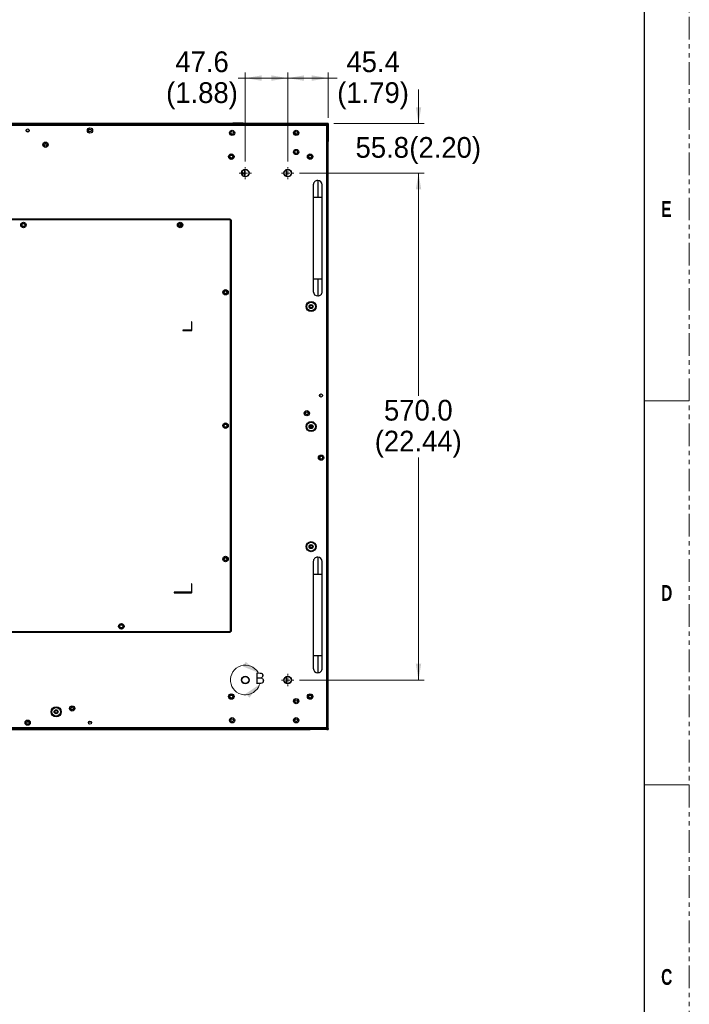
# Model space of a CAD drawing. Header units: millimetres. Extents: x 0 to 1118, y 0 to 864.
# Tile 62 of 65: x 930 to 1118, y 262 to 539. Entities that reach past the tile are written whole.
import ezdxf

# ---------------------------------------------------------------- set-up
doc = ezdxf.new("R2010")
doc.units = ezdxf.units.MM
doc.linetypes.add('PHANTOM', pattern=[12.7, 6.35, -1.27, 1.27, -1.27, 1.27, -1.27])
doc.styles.add('SLDTEXTSTYLE0', font='ARIAL.TTF', dxfattribs={"width": 0.948})
doc.styles.add('SLDTEXTSTYLE1', font='GOTHICB.TTF', dxfattribs={"width": 0.7304})
doc.dimstyles.new('SLDDIMSTYLE1', dxfattribs={"dimtxt": 5.650301, "dimasz": 4.572, "dimexe": 0, "dimexo": 0.0625, "dimgap": 1.412575, "dimtad": 0, "dimtih": 1, "dimtoh": 1, "dimdec": 1, "dimlfac": 4, "dimrnd": 1e-09, "dimzin": 12, "dimdsep": 46, "dimtxsty": 'SLDTEXTSTYLE0', "dimsah": 1, "dimcen": 0.09, "dimadec": 0, "dimazin": 3, "dimtfac": 1, "dimtofl": 0, "dimtmove": 0, "dimatfit": 3, "dimfxl": 1, "dimfrac": 2, "dimtolj": 1, "dimtzin": 12, "dimarcsym": 0})
doc.dimstyles.new('SLDDIMSTYLE3', dxfattribs={"dimtxt": 5.650301, "dimasz": 4.572, "dimexe": 0, "dimexo": 0.0625, "dimgap": 1.412575, "dimtad": 0, "dimtih": 1, "dimtoh": 1, "dimdec": 1, "dimlfac": 4, "dimrnd": 1e-09, "dimzin": 4, "dimdsep": 46, "dimtxsty": 'SLDTEXTSTYLE0', "dimsah": 1, "dimcen": 0.09, "dimadec": 0, "dimazin": 1, "dimtfac": 1, "dimtofl": 0, "dimtmove": 0, "dimatfit": 3, "dimfxl": 1, "dimfrac": 2, "dimtolj": 1, "dimtzin": 12, "dimarcsym": 0})
doc.dimstyles.new('SLDDIMSTYLE4', dxfattribs={"dimtxt": 5.650301, "dimasz": 4.572, "dimexe": 0, "dimexo": 0.0625, "dimgap": 1.412575, "dimtad": 0, "dimtih": 1, "dimtoh": 1, "dimdec": 1, "dimlfac": 4, "dimrnd": 1e-09, "dimzin": 12, "dimdsep": 46, "dimtxsty": 'SLDTEXTSTYLE0', "dimsah": 1, "dimcen": 0.09, "dimadec": 0, "dimazin": 3, "dimtfac": 1, "dimtmove": 0, "dimatfit": 0, "dimfxl": 1, "dimfrac": 2, "dimtolj": 1, "dimtzin": 12, "dimarcsym": 0})

# ---------------------------------------------------------------- blocks, each defined once
blk = doc.blocks.new('_D_11')
at = {"color": 7, "linetype": 'Continuous', "lineweight": 0}
for p, q in [((992.91, 499.15), (992.91, 524.17)), ((1004.81, 499.15), (1004.81, 524.17)), ((992.91, 522.57), (990.94, 522.57)), ((1004.81, 522.57), (992.91, 522.57))]:
    blk.add_line(p, q, dxfattribs=at)
for points in [[(992.91, 522.57), (997.48, 521.81), (997.48, 523.34)], [(1004.81, 522.57), (1000.24, 523.34), (1000.24, 521.81)]]:
    blk.add_solid(points, dxfattribs=at)
at = {"color": 7, "linetype": 'Continuous', "lineweight": 0, "char_height": 5.821, "attachment_point": 1, "style": 'SLDTEXTSTYLE0'}
for s, insert in [('47.6', (973.26, 530.08)), ('(1.88)', (970.67, 521.4))]:
    blk.add_mtext(s, dxfattribs=dict(at, insert=insert))
blk = doc.blocks.new('_D_12')
at = {"color": 7, "linetype": 'Continuous', "lineweight": 0}
for p, q in [((1004.81, 499.15), (1004.81, 524.17)), ((1016.15, 511.39), (1016.15, 524.17)), ((1004.81, 522.57), (1016.15, 522.57)), ((1016.15, 522.57), (1018.72, 522.57))]:
    blk.add_line(p, q, dxfattribs=at)
for points in [[(1004.81, 522.57), (1009.38, 521.81), (1009.38, 523.34)], [(1016.15, 522.57), (1011.58, 523.34), (1011.58, 521.81)]]:
    blk.add_solid(points, dxfattribs=at)
at = {"color": 7, "linetype": 'Continuous', "lineweight": 0, "char_height": 5.821, "attachment_point": 1, "style": 'SLDTEXTSTYLE0'}
for s, insert in [('45.4', (1021.31, 530.08)), ('(1.79)', (1018.72, 521.4))]:
    blk.add_mtext(s, dxfattribs=dict(at, insert=insert))
blk = doc.blocks.new('_D_13')
at = {"color": 7, "linetype": 'Continuous', "lineweight": 0}
for p, q in [((1041.55, 509.81), (1041.55, 519.34)), ((1017.73, 509.81), (1043.15, 509.81)), ((1008.11, 495.85), (1043.15, 495.85)), ((1041.55, 495.85), (1041.55, 486.33))]:
    blk.add_line(p, q, dxfattribs=at)
for points in [[(1041.55, 509.81), (1042.31, 514.39), (1040.79, 514.39)], [(1041.55, 495.85), (1040.79, 491.28), (1042.31, 491.28)]]:
    blk.add_solid(points, dxfattribs=at)
at = {"color": 7, "linetype": 'Continuous', "lineweight": 0, "char_height": 5.821, "attachment_point": 1, "style": 'SLDTEXTSTYLE0'}
for s, insert in [('(2.20)', (1038.97, 506)), ('55.8', (1023.87, 506))]:
    blk.add_mtext(s, dxfattribs=dict(at, insert=insert))
blk = doc.blocks.new('_D_14')
at = {"color": 7, "linetype": 'Continuous', "lineweight": 0}
for p, q in [((1008.11, 495.85), (1043.15, 495.85)), ((1041.55, 495.85), (1041.55, 433.28)), ((1041.55, 353.35), (1041.55, 415.93)), ((1008.11, 353.35), (1043.15, 353.35))]:
    blk.add_line(p, q, dxfattribs=at)
for points in [[(1041.55, 495.85), (1040.79, 491.28), (1042.31, 491.28)], [(1041.55, 353.35), (1042.31, 357.93), (1040.79, 357.93)]]:
    blk.add_solid(points, dxfattribs=at)
at = {"color": 7, "linetype": 'Continuous', "lineweight": 0, "char_height": 5.821, "attachment_point": 1, "style": 'SLDTEXTSTYLE0'}
for s, insert in [('570.0', (1031.85, 432.11)), ('(22.44)', (1029.26, 423.43))]:
    blk.add_mtext(s, dxfattribs=dict(at, insert=insert))
blk = doc.blocks.new('SW_CENTERMARKSYMBOL_4')
at = {"color": 0, "linetype": 'Continuous', "lineweight": 0}
for p, q in [((-1.27, 0), (-1.6975, 0)), ((0, 0), (-0.635, 0)), ((0, 1.27), (0, 1.6975)), ((0, 0), (0, 0.635)), ((0, 0), (0, -0.635)), ((0, 0), (0.635, 0)), ((1.27, 0), (1.6975, 0)), ((0, -1.27), (0, -1.6975))]:
    blk.add_line(p, q, dxfattribs=at)
blk = doc.blocks.new('SW_CENTERMARKSYMBOL_5')
at = {"color": 0, "linetype": 'Continuous', "lineweight": 0}
for p, q in [((-1.27, 0), (-1.6975, 0)), ((0, 0), (-0.635, 0)), ((0, 1.27), (0, 1.6975)), ((0, 0), (0, 0.635)), ((0, 0), (0, -0.635)), ((0, 0), (0.635, 0)), ((1.27, 0), (1.6975, 0)), ((0, -1.27), (0, -1.6975))]:
    blk.add_line(p, q, dxfattribs=at)
blk = doc.blocks.new('SW_CENTERMARKSYMBOL_6')
at = {"color": 0, "linetype": 'Continuous', "lineweight": 0}
for p, q in [((-1.27, 0), (-1.6975, 0)), ((0, 0), (-0.635, 0)), ((0, 1.27), (0, 1.6975)), ((0, 0), (0, 0.635)), ((0, 0), (0, -0.635)), ((0, 0), (0.635, 0)), ((1.27, 0), (1.6975, 0)), ((0, -1.27), (0, -1.6975))]:
    blk.add_line(p, q, dxfattribs=at)

msp = doc.modelspace()

# ---------------------------------------------------------------- linework, layer by layer
at = {"color": 7, "linetype": 'PHANTOM', "lineweight": 0}
msp.add_line((1117.6, 0), (1117.6, 863.6), dxfattribs=at)
at = {"color": 7, "linetype": 'Continuous', "lineweight": 30}
for p, q in [((1104.9, 838.2), (1104.9, 25.4)), ((713.8778, 509.344), (1015.6828, 509.344)), ((1015.5061, 509.594), (714.0546, 509.594)), ((1011.1313, 509.794), (881.6716, 509.794)), ((1011.1313, 509.759), (881.6728, 509.759)), ((989.3853, 509.8735), (989.3853, 509.8535)), ((992.2603, 509.8735), (989.3853, 509.8735)), ((989.3853, 509.8535), (992.2603, 509.8535)), ((992.2603, 509.8535), (992.2603, 509.8735)), ((1011.1313, 509.814), (1011.1313, 509.774)), ((1015.8151, 509.814), (1011.1313, 509.814)), ((1011.1313, 509.774), (1011.1313, 509.6804)), ((1015.802, 509.774), (1011.1313, 509.774)), ((1011.1475, 509.594), (1011.1313, 509.6804)), ((1015.993, 509.4442), (1015.643, 509.4442)), ((1015.6828, 509.344), (1015.6828, 339.864)), ((1015.9228, 509.6715), (1015.7813, 509.6715)), ((1015.7813, 509.3055), (1015.7813, 509.6555)), ((1015.7813, 509.5965), (1015.7978, 509.5965)), ((1015.7978, 509.4965), (1015.7813, 509.4965)), ((1015.7813, 509.4465), (1015.7978, 509.4465)), ((1016.0491, 509.7115), (1015.7859, 509.7115)), ((1015.7978, 509.5965), (1015.9228, 509.5965)), ((1015.7978, 509.5965), (1015.7978, 509.4965)), ((1015.9228, 509.4965), (1015.7978, 509.4965)), ((1015.7978, 509.4965), (1015.7978, 509.4465)), ((1015.7978, 509.4465), (1015.8728, 509.4465)), ((1016.0478, 509.7765), (1015.803, 509.7765)), ((1015.8151, 509.814), (1015.8151, 509.794)), ((1015.8151, 509.814), (1016.1313, 509.814)), ((1016.1313, 509.794), (1015.8151, 509.794)), ((1015.9228, 509.4965), (1015.8728, 509.4465)), ((1015.9228, 509.6215), (1015.9228, 509.5965)), ((1015.9228, 509.4965), (1015.9228, 509.5965)), ((1016.1116, 509.4649), (1015.993, 509.4442)), ((1016.0478, 509.794), (1016.0478, 509.7765)), ((1016.0491, 509.454), (1016.0491, 509.7115)), ((1016.1116, 509.4649), (1016.1116, 504.7942)), ((1016.1313, 509.814), (1016.1313, 509.794)), ((1016.1516, 509.7938), (1016.1316, 509.7938)), ((1016.1516, 509.4779), (1016.1316, 509.4779)), ((1016.1516, 509.7938), (1016.1516, 509.4779)), ((1016.1516, 509.4779), (1016.1516, 504.7942)), ((931.3827, 507.6615), (932.1779, 507.6615)), ((948.9104, 507.6615), (949.6503, 507.6615)), ((1015.9328, 340.0408), (1015.9328, 509.1673)), ((937.1636, 503.9965), (936.3971, 503.9965)), ((936.8706, 504.2465), (936.6901, 504.2465)), ((1016.018, 504.7942), (1015.9328, 504.8101)), ((1016.018, 504.7942), (1016.1116, 504.7942)), ((1016.0966, 344.4143), (1016.0966, 504.7942)), ((1016.1316, 344.4143), (1016.1316, 504.7942)), ((992.6478, 496.8203), (992.6478, 494.8878)), ((1004.4943, 494.9061), (1004.4943, 496.8019)), ((1013.2578, 493.814), (1013.2578, 489.064)), ((1012.0078, 489.064), (1012.0078, 466.064)), ((1014.5078, 466.064), (1014.5078, 489.064)), ((988.5961, 482.954), (808.2803, 482.954)), ((988.7728, 482.704), (808.2803, 482.704)), ((974.6948, 481.1152), (974.6948, 481.6774)), ((988.7728, 367.019), (988.7728, 482.704)), ((989.0228, 367.1958), (989.0228, 482.5273)), ((974.6948, 481.1152), (974.3625, 480.942)), ((974.8995, 481.0205), (974.6948, 481.1152)), ((1013.2578, 466.064), (1013.2578, 461.314)), ((977.7728, 454.079), (977.7728, 451.829)), ((977.8978, 454.079), (977.7728, 454.079)), ((977.8978, 451.704), (977.8978, 454.079)), ((977.6478, 451.704), (975.3978, 451.704)), ((975.3978, 451.704), (975.3978, 451.579)), ((975.3978, 451.579), (977.7728, 451.579)), ((1013.8491, 433.6369), (1013.8491, 433.0712)), ((1010.9978, 424.5965), (1011.3728, 424.5965)), ((1011.3728, 424.5965), (1011.7478, 424.5965)), ((1013.8491, 416.0964), (1013.8491, 415.6116)), ((1013.2578, 387.894), (1013.2578, 383.144)), ((1012.0078, 383.144), (1012.0078, 360.144)), ((1014.5078, 360.144), (1014.5078, 383.144)), ((977.7728, 380.394), (977.7728, 378.144)), ((977.8978, 380.394), (977.7728, 380.394)), ((977.8978, 378.019), (977.8978, 380.394)), ((977.6478, 378.019), (972.8978, 378.019)), ((972.8978, 378.019), (972.8978, 377.894)), ((972.8978, 377.894), (977.7728, 377.894)), ((808.2803, 367.019), (988.7728, 367.019)), ((808.2803, 366.769), (988.5961, 366.769)), ((1013.2578, 360.144), (1013.2578, 355.394)), ((1004.4943, 352.4061), (1004.4943, 354.3019)), ((943.9034, 345.1965), (944.6573, 345.1965)), ((1015.9328, 344.3983), (1016.018, 344.4143)), ((1016.1116, 344.4143), (1016.018, 344.4143)), ((1016.1116, 339.7436), (1016.1116, 344.4143)), ((1016.1516, 339.7305), (1016.1516, 344.4143)), ((932.1503, 341.5465), (931.4104, 341.5465)), ((949.678, 341.5465), (948.8827, 341.5465)), ((1015.6828, 339.864), (713.8778, 339.864)), ((714.0546, 339.614), (1015.5061, 339.614)), ((1011.1317, 339.414), (887.4466, 339.414)), ((887.4478, 339.449), (1011.1317, 339.449)), ((1011.1479, 339.614), (1011.1317, 339.5276)), ((1011.1317, 339.5276), (1011.1317, 339.434)), ((1015.8024, 339.434), (1011.1317, 339.434)), ((1015.8155, 339.394), (1011.1317, 339.394)), ((1015.643, 339.7643), (1015.993, 339.7643)), ((1015.7817, 339.5526), (1015.7817, 339.9026)), ((1015.8024, 339.434), (1015.7817, 339.5526)), ((1015.7941, 339.4815), (1016.0491, 339.4815)), ((1015.8155, 339.394), (1015.8155, 339.414)), ((1015.993, 339.7643), (1016.1116, 339.7436)), ((1016.0491, 339.4815), (1016.0491, 339.7545)), ((1016.1313, 339.394), (1016.1313, 339.414)), ((1016.1516, 339.7305), (1016.1316, 339.7305)), ((1016.1516, 339.4143), (1016.1316, 339.4143))]:
    msp.add_line(p, q, dxfattribs=at)
at = {"color": 8, "linetype": 'Continuous', "lineweight": 30}
for p, q in [((1015.7813, 509.6215), (1015.9228, 509.6215)), ((1012.0078, 489.064), (1013.2578, 489.064)), ((1013.2578, 489.064), (1014.5078, 489.064)), ((1013.2578, 466.064), (1012.0078, 466.064)), ((1014.5078, 466.064), (1013.2578, 466.064)), ((1012.0078, 383.144), (1013.2578, 383.144)), ((1013.2578, 383.144), (1014.5078, 383.144)), ((1013.2578, 360.144), (1012.0078, 360.144)), ((1014.5078, 360.144), (1013.2578, 360.144))]:
    msp.add_line(p, q, dxfattribs=at)
at = {"color": 7, "linetype": 'Continuous', "lineweight": 0}
for p, q in [((1104.9, 431.8), (1117.6, 431.8)), ((1104.9, 323.85), (1117.6, 323.85))]:
    msp.add_line(p, q, dxfattribs=at)
at = {"color": 7, "linetype": 'Continuous', "lineweight": 30, "flags": 128}
for points in [[(992.6478, 495.4863), (992.3111, 495.6927), (991.9057, 495.8822)], [(991.9456, 496.135), (992.4304, 495.9124), (992.6478, 495.7854)], [(1016.1313, 339.414), (1016.1313, 339.414), (1016.1313, 339.414), (1016.1314, 339.414), (1016.1314, 339.4141), (1016.1315, 339.4141), (1016.1315, 339.4141), (1016.1316, 339.4142), (1016.1316, 339.4143)]]:
    msp.add_lwpolyline(points, dxfattribs=at)
at = {"color": 7, "linetype": 'Continuous', "lineweight": 30}
for centre, radius in [((931.7803, 507.844), 0.4375), ((949.2803, 507.844), 0.7375), ((949.2803, 507.844), 0.4125), ((989.1941, 507.169), 0.7375), ((989.1941, 507.169), 0.4125), ((1007.1941, 507.169), 0.7375), ((1007.1941, 507.169), 0.4125), ((936.7803, 503.844), 0.7375), ((936.7803, 503.844), 0.4125), ((988.9728, 500.4965), 0.7625), ((988.9728, 500.4965), 0.5672), ((1007.1941, 501.794), 0.7375), ((1007.1941, 501.794), 0.4125), ((1011.0978, 500.4965), 0.7625), ((1011.0978, 500.4965), 0.5672), ((988.9728, 500.4965), 0.4125), ((1011.0978, 500.4965), 0.4125), ((992.9053, 495.854), 1.0625), ((992.9053, 495.854), 1), ((1004.8128, 495.854), 1.0625), ((1004.8128, 495.854), 1), ((930.5878, 481.279), 0.7625), ((930.5878, 481.279), 0.5672), ((930.5878, 481.279), 0.4125), ((974.5878, 481.279), 0.7625), ((974.5878, 481.279), 0.5672), ((974.5878, 481.279), 0.4125), ((987.3478, 462.3615), 0.7625), ((987.3478, 462.3615), 0.5672), ((987.3478, 462.3615), 0.4125), ((1011.3728, 458.3465), 1.4158), ((1011.3728, 458.3465), 1.2662), ((1011.3728, 458.3465), 1.2287), ((1011.3728, 458.3465), 0.5625), ((1011.3728, 458.3465), 0.375), ((1014.1828, 433.354), 0.4375), ((1010.1828, 428.354), 0.7375), ((1010.1828, 428.354), 0.4125), ((987.3478, 424.8615), 0.7625), ((987.3478, 424.8615), 0.5672), ((987.3478, 424.8615), 0.4125), ((1011.3728, 424.5965), 1.4158), ((1011.3728, 424.5965), 1.2662), ((1011.3728, 424.5965), 1.2287), ((1011.3728, 424.5965), 0.5625), ((1011.3728, 424.5965), 0.375), ((1014.1828, 415.854), 0.7375), ((1014.1828, 415.854), 0.4125), ((1011.3728, 390.8465), 1.4158), ((1011.3728, 390.8465), 1.2662), ((1011.3728, 390.8465), 1.2287), ((1011.3728, 390.8465), 0.5625), ((1011.3728, 390.8465), 0.375), ((987.3478, 387.3615), 0.7625), ((987.3478, 387.3615), 0.5672), ((987.3478, 387.3615), 0.4125), ((958.0878, 368.444), 0.7625), ((958.0878, 368.444), 0.5625), ((958.0878, 368.444), 0.4125), ((992.9053, 353.354), 1.0625), ((992.9053, 353.354), 1), ((1004.8128, 353.354), 1.0625), ((1004.8128, 353.354), 1), ((988.9728, 348.6965), 0.7625), ((988.9728, 348.6965), 0.5672), ((988.9728, 348.6965), 0.4125), ((1011.0978, 348.6965), 0.7625), ((1011.0978, 348.6965), 0.5672), ((1011.0978, 348.6965), 0.4125), ((944.2803, 345.364), 0.7375), ((1007.1941, 347.414), 0.7375), ((1007.1941, 347.414), 0.4125), ((939.7728, 344.4215), 1.4158), ((939.7728, 344.4215), 1.2662), ((939.7728, 344.4215), 1.2287), ((939.7728, 344.4215), 0.5625), ((939.7728, 344.4215), 0.5), ((939.7728, 344.4215), 0.375), ((944.2803, 345.364), 0.4125), ((931.7803, 341.364), 0.7375), ((931.7803, 341.364), 0.4125), ((949.2803, 341.364), 0.4375), ((989.1941, 342.039), 0.7375), ((989.1941, 342.039), 0.4125), ((1007.1941, 342.039), 0.7375), ((1007.1941, 342.039), 0.4125)]:
    msp.add_circle(centre, radius, dxfattribs=at)
for centre, radius, start, end in [((1016.1313, 509.6555), 0.35, 160.195511, 180), ((1016.1313, 509.7938), 0.0203, 0.001182, 90), ((1016.1313, 509.7938), 0.00025, 0.17381, 90), ((1006.1478, 506.0465), 1.25, 34.6321, 59.395109), ((1013.2578, 492.564), 1.25, 90, 180.019558), ((1013.2578, 492.564), 1.25, 0.018976, 90), ((1013.2578, 462.564), 1.25, 180.018976, 270), ((1013.2578, 462.564), 1.25, 270, 0.018976), ((977.6478, 451.829), 0.125, 270, 0), ((977.7728, 451.704), 0.125, 270, 0), ((1013.2578, 386.644), 1.25, 90, 180.019558), ((1013.2578, 386.644), 1.25, 0.018976, 90), ((977.6478, 378.144), 0.125, 270, 0), ((977.7728, 378.019), 0.125, 270, 0), ((1013.2578, 356.644), 1.25, 180.018976, 270), ((1013.2578, 356.644), 1.25, 270, 0.018976)]:
    msp.add_arc(centre, radius, start, end, dxfattribs=at)
at = {"color": 7, "linetype": 'Continuous', "lineweight": 0}
msp.add_arc((992.9053, 353.354), 4.1752, 29.913691, 341.750235, dxfattribs=at)
at = {"color": 7, "linetype": 'Continuous', "lineweight": 30}
for points, knots in [([(1015.6828, 509.344), (1015.6681, 509.3768), (1015.6387, 509.4423), (1015.5945, 509.5249), (1015.5503, 509.5828), (1015.5208, 509.5903), (1015.5061, 509.594)], [0, 0, 0, 0, 0.24999138, 0.49999565, 0.75000048, 1, 1, 1, 1]), ([(1015.9328, 509.1673), (1015.9291, 509.182), (1015.9215, 509.2114), (1015.8638, 509.2556), (1015.7811, 509.2998), (1015.7156, 509.3293), (1015.6828, 509.344)], [0, 0, 0, 0, 0.24999749, 0.49998369, 0.74998694, 1, 1, 1, 1]), ([(1015.802, 509.774), (1015.8029, 509.7786), (1015.8046, 509.7877), (1015.8073, 509.7999), (1015.8101, 509.8089), (1015.8128, 509.8134), (1015.8145, 509.8139), (1015.8151, 509.814)], [0, 0, 0, 0, 0.21714321, 0.43446183, 0.65270478, 0.87204834, 1, 1, 1, 1]), ([(1015.802, 509.774), (1015.8029, 509.7764), (1015.8047, 509.7813), (1015.8076, 509.7875), (1015.8106, 509.792), (1015.8132, 509.7939), (1015.8147, 509.794), (1015.8151, 509.794)], [0, 0, 0, 0, 0.22592235, 0.45189326, 0.68067625, 0.91409956, 1, 1, 1, 1]), ([(1015.9228, 509.6215), (1015.9228, 509.6281), (1015.9228, 509.6412), (1015.9228, 509.6577), (1015.9228, 509.6693), (1015.9228, 509.6708), (1015.9228, 509.6715)], [0, 0, 0, 0, 0.24998915, 0.49997846, 0.74999097, 1, 1, 1, 1]), ([(1016.1516, 509.4779), (1016.151, 509.4767), (1016.1498, 509.4743), (1016.1407, 509.471), (1016.1275, 509.4678), (1016.1169, 509.4659), (1016.1116, 509.4649)], [0, 0, 0, 0, 0.24738498, 0.49646665, 0.74731591, 1, 1, 1, 1]), ([(1016.1316, 509.4779), (1016.1313, 509.4768), (1016.1307, 509.4744), (1016.1262, 509.471), (1016.1196, 509.4678), (1016.1142, 509.4659), (1016.1116, 509.4649)], [0, 0, 0, 0, 0.25013286, 0.49994783, 0.75001843, 1, 1, 1, 1]), ([(1016.1316, 509.4779), (1016.1316, 509.4945), (1016.1316, 509.5275), (1016.1316, 509.6047), (1016.1316, 509.6951), (1016.1316, 509.7609), (1016.1316, 509.7938)], [0, 0, 0, 0, 0.2499955, 0.499994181, 0.749990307, 1, 1, 1, 1]), ([(1016.1116, 505.959), (1016.1142, 505.959), (1016.1194, 505.959), (1016.1261, 505.959), (1016.1307, 505.959), (1016.1313, 505.959), (1016.1316, 505.959)], [0, 0, 0, 0, 0.25017151, 0.4999985, 0.7500157, 1, 1, 1, 1]), ([(1016.1116, 504.7942), (1016.1168, 504.7942), (1016.1273, 504.7942), (1016.1405, 504.7942), (1016.1498, 504.7942), (1016.151, 504.7942), (1016.1516, 504.7942)], [0, 0, 0, 0, 0.25016204, 0.49997666, 0.74998148, 1, 1, 1, 1]), ([(1012.0078, 492.564), (1012.0078, 492.55), (1012.0078, 492.5214), (1012.0078, 492.289), (1012.0078, 491.9216), (1012.0078, 491.4305), (1012.0078, 490.8596), (1012.0078, 490.2525), (1012.0078, 489.6499), (1012.0078, 489.2535), (1012.0078, 489.064)], [0, 0, 0, 0, 0.12967238, 0.2637341, 0.39919198, 0.53285665, 0.66176492, 0.78353866, 0.8965629, 1, 1, 1, 1]), ([(1014.5078, 489.064), (1014.5078, 489.2059), (1014.5078, 489.5169), (1014.5078, 490.0176), (1014.5078, 490.5769), (1014.5078, 491.1624), (1014.5078, 491.7226), (1014.5078, 492.1852), (1014.5078, 492.503), (1014.5078, 492.5436), (1014.5078, 492.564)], [0, 0, 0, 0, 0.07751828, 0.1699333, 0.27798493, 0.40159916, 0.53940185, 0.68835575, 0.84378944, 1, 1, 1, 1]), ([(988.7728, 482.704), (988.7581, 482.7368), (988.7286, 482.8023), (988.6844, 482.8849), (988.6403, 482.9428), (988.6108, 482.9503), (988.5961, 482.954)], [0, 0, 0, 0, 0.24999846, 0.50000362, 0.74999611, 1, 1, 1, 1]), ([(989.0228, 482.5273), (989.0191, 482.542), (989.0116, 482.5715), (988.9537, 482.6156), (988.8711, 482.6598), (988.8056, 482.6893), (988.7728, 482.704)], [0, 0, 0, 0, 0.25000088, 0.500003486, 0.750010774, 1, 1, 1, 1]), ([(1012.0078, 466.064), (1012.0078, 465.9222), (1012.0078, 465.6111), (1012.0078, 465.1104), (1012.0078, 464.5511), (1012.0078, 463.9656), (1012.0078, 463.4055), (1012.0078, 462.9429), (1012.0078, 462.6251), (1012.0078, 462.5844), (1012.0078, 462.564)], [0, 0, 0, 0, 0.07751895, 0.16993397, 0.27798496, 0.40159918, 0.53940187, 0.68835576, 0.84378945, 1, 1, 1, 1]), ([(1014.5078, 462.564), (1014.5078, 462.5781), (1014.5078, 462.6067), (1014.5078, 462.839), (1014.5078, 463.2065), (1014.5078, 463.6975), (1014.5078, 464.2685), (1014.5078, 464.8756), (1014.5078, 465.4781), (1014.5078, 465.8746), (1014.5078, 466.064)], [0, 0, 0, 0, 0.12967235, 0.26373403, 0.39919154, 0.53285618, 0.66176497, 0.78353805, 0.89656293, 1, 1, 1, 1]), ([(1010.8728, 458.3465), (1010.8804, 458.412), (1010.8954, 458.5429), (1011.011, 458.7093), (1011.1763, 458.8205), (1011.3728, 458.8596), (1011.5694, 458.8205), (1011.7347, 458.7093), (1011.8503, 458.5429), (1011.8653, 458.412), (1011.8728, 458.3465)], [0, 0, 0, 0, 0.12499987, 0.25000277, 0.37499507, 0.49999775, 0.62500043, 0.75000067, 0.87499827, 1, 1, 1, 1]), ([(1011.8728, 458.3465), (1011.8653, 458.2811), (1011.8503, 458.1502), (1011.7347, 457.9838), (1011.5694, 457.8726), (1011.3728, 457.8335), (1011.1763, 457.8726), (1011.011, 457.9838), (1010.8954, 458.1502), (1010.8804, 458.2811), (1010.8728, 458.3465)], [0, 0, 0, 0, 0.12500202, 0.2499979, 0.37499975, 0.50000225, 0.62500474, 0.74999865, 0.87499985, 1, 1, 1, 1]), ([(1010.8728, 424.5965), (1010.8804, 424.662), (1010.8954, 424.7929), (1011.011, 424.9593), (1011.1763, 425.0705), (1011.3728, 425.1096), (1011.5694, 425.0705), (1011.7347, 424.9593), (1011.8503, 424.7929), (1011.8653, 424.662), (1011.8728, 424.5965)], [0, 0, 0, 0, 0.124999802, 0.250001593, 0.374995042, 0.499997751, 0.625000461, 0.750001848, 0.874998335, 1, 1, 1, 1]), ([(1011.8728, 424.5965), (1011.8653, 424.5311), (1011.8503, 424.4002), (1011.7347, 424.2338), (1011.5694, 424.1226), (1011.3728, 424.0835), (1011.1763, 424.1226), (1011.011, 424.2338), (1010.8954, 424.4002), (1010.8804, 424.5311), (1010.8728, 424.5965)], [0, 0, 0, 0, 0.12500166, 0.24999815, 0.37499954, 0.50000225, 0.62500495, 0.74999841, 0.8750002, 1, 1, 1, 1]), ([(1010.8728, 390.8465), (1010.8804, 390.912), (1010.8954, 391.0429), (1011.011, 391.2093), (1011.1763, 391.3205), (1011.3728, 391.3596), (1011.5694, 391.3205), (1011.7347, 391.2093), (1011.8503, 391.0429), (1011.8653, 390.912), (1011.8728, 390.8465)], [0, 0, 0, 0, 0.12500004, 0.25000111, 0.37499491, 0.49999775, 0.62500059, 0.75000233, 0.8749981, 1, 1, 1, 1]), ([(1011.8728, 390.8465), (1011.8653, 390.7811), (1011.8503, 390.6502), (1011.7347, 390.4838), (1011.5694, 390.3726), (1011.3728, 390.3335), (1011.1763, 390.3726), (1011.011, 390.4838), (1010.8954, 390.6502), (1010.8804, 390.7811), (1010.8728, 390.8465)], [0, 0, 0, 0, 0.1250019, 0.24999767, 0.37499941, 0.50000225, 0.62500509, 0.74999889, 0.87499996, 1, 1, 1, 1]), ([(1012.0078, 386.644), (1012.0078, 386.63), (1012.0078, 386.6014), (1012.0078, 386.369), (1012.0078, 386.0016), (1012.0078, 385.5105), (1012.0078, 384.9396), (1012.0078, 384.3325), (1012.0078, 383.7299), (1012.0078, 383.3335), (1012.0078, 383.144)], [0, 0, 0, 0, 0.12967235, 0.26373403, 0.39919154, 0.53285618, 0.66176497, 0.78353805, 0.89656293, 1, 1, 1, 1]), ([(1014.5078, 383.144), (1014.5078, 383.2859), (1014.5078, 383.5969), (1014.5078, 384.0976), (1014.5078, 384.6569), (1014.5078, 385.2424), (1014.5078, 385.8026), (1014.5078, 386.2652), (1014.5078, 386.583), (1014.5078, 386.6236), (1014.5078, 386.644)], [0, 0, 0, 0, 0.07751895, 0.16993397, 0.27798496, 0.40159918, 0.53940187, 0.68835576, 0.84378945, 1, 1, 1, 1]), ([(988.5961, 366.769), (988.6108, 366.7728), (988.6403, 366.7803), (988.6844, 366.8381), (988.7286, 366.9208), (988.7581, 366.9863), (988.7728, 367.019)], [0, 0, 0, 0, 0.25000389, 0.49999638, 0.75000154, 1, 1, 1, 1]), ([(988.7728, 367.019), (988.8056, 367.0338), (988.8711, 367.0632), (988.9537, 367.1074), (989.0116, 367.1516), (989.0191, 367.1811), (989.0228, 367.1958)], [0, 0, 0, 0, 0.24999282, 0.49999651, 0.74999912, 1, 1, 1, 1]), ([(1012.0078, 360.144), (1012.0078, 360.0022), (1012.0078, 359.6911), (1012.0078, 359.1904), (1012.0078, 358.6311), (1012.0078, 358.0456), (1012.0078, 357.4855), (1012.0078, 357.0229), (1012.0078, 356.7051), (1012.0078, 356.6644), (1012.0078, 356.644)], [0, 0, 0, 0, 0.07751828, 0.1699333, 0.27798493, 0.40159916, 0.53940185, 0.68835575, 0.84378944, 1, 1, 1, 1]), ([(1014.5078, 356.644), (1014.5078, 356.6581), (1014.5078, 356.6867), (1014.5078, 356.919), (1014.5078, 357.2865), (1014.5078, 357.7775), (1014.5078, 358.3485), (1014.5078, 358.9556), (1014.5078, 359.5581), (1014.5078, 359.9546), (1014.5078, 360.144)], [0, 0, 0, 0, 0.12967238, 0.2637341, 0.39919198, 0.53285665, 0.66176492, 0.78353866, 0.8965629, 1, 1, 1, 1]), ([(1016.1516, 344.4143), (1016.151, 344.4143), (1016.1498, 344.4143), (1016.1405, 344.4143), (1016.1273, 344.4143), (1016.1168, 344.4143), (1016.1116, 344.4143)], [0, 0, 0, 0, 0.25001852, 0.50002334, 0.74983796, 1, 1, 1, 1]), ([(1016.1116, 343.234), (1016.1142, 343.234), (1016.1194, 343.234), (1016.1261, 343.234), (1016.1307, 343.234), (1016.1313, 343.234), (1016.1316, 343.234)], [0, 0, 0, 0, 0.25017151, 0.4999985, 0.7500157, 1, 1, 1, 1]), ([(1011.1317, 339.434), (1011.1317, 339.4288), (1011.1317, 339.4183), (1011.1317, 339.4051), (1011.1317, 339.3958), (1011.1317, 339.3946), (1011.1317, 339.394)], [0, 0, 0, 0, 0.24994268, 0.49997049, 0.74999005, 1, 1, 1, 1]), ([(1012.2978, 339.434), (1012.2978, 339.4314), (1012.2978, 339.4262), (1012.2978, 339.4196), (1012.2978, 339.4149), (1012.2978, 339.4143), (1012.2978, 339.414)], [0, 0, 0, 0, 0.24994632, 0.49998067, 0.75000678, 1, 1, 1, 1]), ([(1015.5061, 339.614), (1015.5208, 339.6178), (1015.5503, 339.6253), (1015.5945, 339.6831), (1015.6387, 339.7658), (1015.6681, 339.8313), (1015.6828, 339.864)], [0, 0, 0, 0, 0.24999952, 0.50000435, 0.75000862, 1, 1, 1, 1]), ([(1015.6828, 339.864), (1015.7156, 339.8788), (1015.7811, 339.9082), (1015.8638, 339.9524), (1015.9215, 339.9966), (1015.9291, 340.0261), (1015.9328, 340.0408)], [0, 0, 0, 0, 0.25001306, 0.50001631, 0.75000251, 1, 1, 1, 1]), ([(1015.8155, 339.394), (1015.8143, 339.3946), (1015.8119, 339.3958), (1015.8085, 339.4049), (1015.8054, 339.4181), (1015.8034, 339.4287), (1015.8024, 339.434)], [0, 0, 0, 0, 0.24734259, 0.49645483, 0.74730998, 1, 1, 1, 1]), ([(1015.8024, 339.434), (1015.8034, 339.4314), (1015.8054, 339.426), (1015.8086, 339.4194), (1015.8119, 339.4149), (1015.8143, 339.4143), (1015.8155, 339.414)], [0, 0, 0, 0, 0.24999725, 0.49991464, 0.74994376, 1, 1, 1, 1]), ([(1015.8155, 339.414), (1015.832, 339.414), (1015.865, 339.414), (1015.9423, 339.414), (1016.0327, 339.414), (1016.0985, 339.414), (1016.1313, 339.414)], [0, 0, 0, 0, 0.250002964, 0.499998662, 0.749974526, 1, 1, 1, 1]), ([(1016.1313, 339.394), (1016.0985, 339.394), (1016.0327, 339.394), (1015.9423, 339.394), (1015.865, 339.394), (1015.832, 339.394), (1015.8155, 339.394)], [0, 0, 0, 0, 0.25002547, 0.50000134, 0.74999704, 1, 1, 1, 1]), ([(1016.1116, 339.7436), (1016.1169, 339.7426), (1016.1275, 339.7407), (1016.1407, 339.7375), (1016.1498, 339.7341), (1016.151, 339.7317), (1016.1516, 339.7305)], [0, 0, 0, 0, 0.25268409, 0.50353335, 0.75261502, 1, 1, 1, 1]), ([(1016.1116, 339.7436), (1016.1142, 339.7426), (1016.1196, 339.7406), (1016.1262, 339.7375), (1016.1307, 339.7341), (1016.1313, 339.7317), (1016.1316, 339.7305)], [0, 0, 0, 0, 0.24998157, 0.50005217, 0.74986714, 1, 1, 1, 1]), ([(1016.1516, 339.4143), (1016.1513, 339.4116), (1016.1507, 339.4063), (1016.146, 339.3996), (1016.1393, 339.3949), (1016.134, 339.3943), (1016.1313, 339.394)], [0, 0, 0, 0, 0.2500453, 0.49995764, 0.75000083, 1, 1, 1, 1]), ([(1016.1316, 339.4143), (1016.1316, 339.4472), (1016.1316, 339.513), (1016.1316, 339.6036), (1016.1316, 339.6809), (1016.1316, 339.714), (1016.1316, 339.7305)], [0, 0, 0, 0, 0.24999516, 0.49999789, 0.75000181, 1, 1, 1, 1]), ([(1016.1516, 339.7305), (1016.1516, 339.714), (1016.1516, 339.6809), (1016.1516, 339.6036), (1016.1516, 339.513), (1016.1516, 339.4472), (1016.1516, 339.4143)], [0, 0, 0, 0, 0.24999819, 0.50000211, 0.75000484, 1, 1, 1, 1])]:
    msp.add_open_spline(points, degree=3, knots=knots, dxfattribs=at)
at = {"color": 7, "linetype": 'Continuous', "lineweight": 0}
for points in [[(996.5243, 355.4362), (993.018, 358.4677), (992.2244, 357.1667)], [(996.8705, 352.0465), (993.0092, 349.4825), (994.0495, 348.3688)]]:
    msp.add_solid(points, dxfattribs=at)

# ---------------------------------------------------------------- block references
for name, p in [('SW_CENTERMARKSYMBOL_4', (992.9053, 495.854)), ('SW_CENTERMARKSYMBOL_5', (1004.8128, 495.854)), ('SW_CENTERMARKSYMBOL_6', (1004.8128, 353.354))]:
    msp.add_blockref(name, p, dxfattribs=at)

# ---------------------------------------------------------------- texts
at = {"color": 7, "linetype": 'Continuous', "lineweight": 0, "attachment_point": 1}
for s, insert, char_height, style in [('E', (1109.6943, 487.9956), 4.445, 'SLDTEXTSTYLE1'), ('D', (1109.6943, 380.0456), 4.445, 'SLDTEXTSTYLE1'), ('B', (995.6305, 355.4362), 3.175, 'SLDTEXTSTYLE0'), ('C', (1109.6943, 272.0956), 4.445, 'SLDTEXTSTYLE1')]:
    msp.add_mtext(s, dxfattribs=dict(at, insert=insert, char_height=char_height, style=style))

# ---------------------------------------------------------------- dimensions: what is measured, and where the dimension line sits
at = {"color": 7, "linetype": 'Continuous', "lineweight": 0}
for p1, text, picture, middle in [((992.9053, 497.5515), '<>\\P(1.88)', '_D_11', (980.8031, 522.5735)), ((1016.1516, 509.7938), '<>\\P(1.79)', '_D_12', (1028.8523, 522.5735))]:
    dim = msp.add_linear_dim(base=(1004.8128, 522.5735), p1=p1, p2=(1004.8128, 497.5515), text=text, dimstyle='SLDDIMSTYLE1', dxfattribs=at)
    dim.commit()
    dim.dimension.update_dxf_attribs({"geometry": picture, "text_midpoint": middle, "dimtype": 160})
for base, p1, p2, text, dimstyle, picture, middle in [((1041.5523, 495.854), (1016.1313, 509.814), (1006.5103, 495.854), '<>(2.20)', 'SLDDIMSTYLE4', '_D_13', (1041.5523, 502.834)), ((1041.5523, 353.354), (1006.5103, 495.854), (1006.5103, 353.354), '<>\\P(22.44)', 'SLDDIMSTYLE3', '_D_14', (1041.5523, 424.604))]:
    dim = msp.add_linear_dim(base=base, p1=p1, p2=p2, angle=90, text=text, dimstyle=dimstyle, dxfattribs=at)
    dim.commit()
    dim.dimension.update_dxf_attribs({"geometry": picture, "text_midpoint": middle, "dimtype": 160})

doc.saveas('drawing.dxf')
